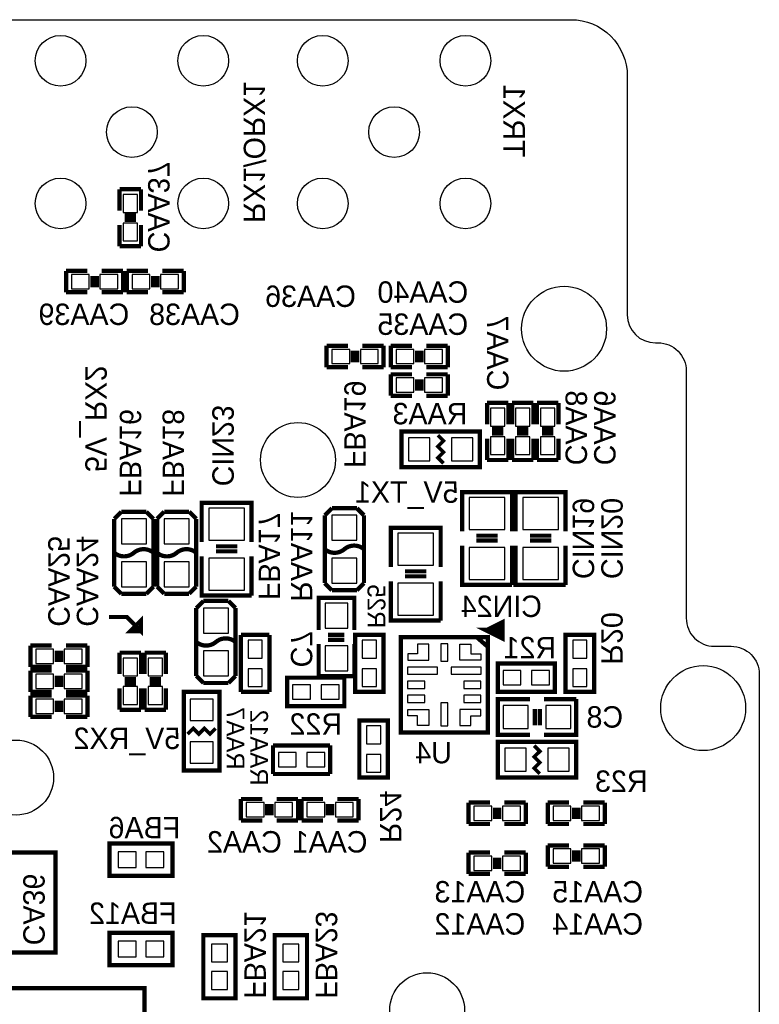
# Model space of a CAD drawing. Extents: x -70 to 514, y -134 to 276.
# Tile 8 of 17: x 43 to 69, y 48 to 83. Entities that reach past the tile are written whole.
import ezdxf
from ezdxf.enums import TextEntityAlignment as Align

# ---------------------------------------------------------------- set-up
doc = ezdxf.new("R2010")
doc.units = 0
for name, color, linetype in [('BOARD_GEOMETRY_OUTLINE', 3, 'CONTINUOUS'), ('BOARD_GEOMETRY_SILKSCREEN_B', 1, 'CONTINUOUS'), ('PACKAGE_GEOMETRY_SILKSCREEN_B', 4, 'CONTINUOUS'), ('PIN_B', 5, 'CONTINUOUS'), ('REF_DES_SILKSCREEN_B', 6, 'CONTINUOUS')]:
    doc.layers.add(name, color=color, linetype=linetype)

msp = doc.modelspace()

# ---------------------------------------------------------------- linework, layer by layer
at = {"layer": 'BOARD_GEOMETRY_OUTLINE'}
for points in [[(3.299968, 74.295), (3.299968, 80.598772, -0.414214), (5.299964, 82.598768), (62.29985, 82.598768, -0.414214), (64.299846, 80.598772), (64.299846, 72.098662)], [(64.299846, 72.098662, 0.414195), (65.299844, 71.098664)], [(65.299844, 71.098664), (65.39992, 71.098664, -0.414214), (66.399918, 70.098666), (66.399918, 61.298836)], [(66.399918, 61.298836, 0.414242), (67.399916, 60.298838)], [(67.399916, 60.298838), (67.999864, 60.298838, -0.414214), (68.999862, 59.29884), (68.999862, 6.098794)]]:
    msp.add_lwpolyline(points, format="xyb", dxfattribs=at)
at = {"layer": 'BOARD_GEOMETRY_SILKSCREEN_B', "const_width": 0.1524}
for points in [[(45.847, 61.341), (46.482, 61.341), (46.99, 60.833), (46.99, 61.214), (46.609, 60.833), (46.99, 60.833)], [(38.354, 44.45), (38.354, 49.403), (43.942, 49.403), (43.942, 52.959), (37.465, 52.959), (37.465, 49.403), (38.354, 49.403)], [(40.767, 43.688), (40.767, 44.958), (41.656, 44.958), (41.656, 48.133), (47.117, 48.133), (47.117, 46.355)]]:
    msp.add_lwpolyline(points, dxfattribs=at)
at = {"layer": 'PACKAGE_GEOMETRY_SILKSCREEN_B'}
for points, const_width in [([(46.228, 76.566776), (46.228, 75.804776)], 0.1524), ([(46.99, 76.566776), (46.228, 76.566776)], 0.1524), ([(46.99, 75.804776), (46.99, 76.566776)], 0.1524), ([(46.4058, 75.626976), (46.8122, 75.626976)], 0.1524), ([(46.228, 75.296776), (46.228, 74.534776)], 0.1524), ([(46.4058, 75.474576), (46.8122, 75.474576)], 0.1524), ([(46.99, 74.534776), (46.99, 75.296776)], 0.1524), ([(46.228, 74.534776), (46.99, 74.534776)], 0.1524), ([(44.323, 73.66), (44.323, 72.898)], 0.1524), ([(45.085, 73.66), (44.323, 73.66)], 0.1524), ([(46.355, 73.66), (45.593, 73.66)], 0.1524), ([(46.355, 72.898), (46.355, 73.66)], 0.1524), ([(46.482, 73.66), (46.482, 72.898)], 0.1524), ([(47.244, 73.66), (46.482, 73.66)], 0.1524), ([(48.514, 73.66), (47.752, 73.66)], 0.1524), ([(48.514, 72.898), (48.514, 73.66)], 0.1524), ([(45.2628, 73.0758), (45.2628, 73.4822)], 0.1524), ([(45.4152, 73.0758), (45.4152, 73.4822)], 0.1524), ([(47.4218, 73.4822), (47.4218, 73.0758)], 0.1524), ([(47.5742, 73.4822), (47.5742, 73.0758)], 0.1524), ([(44.323, 72.898), (45.085, 72.898)], 0.1524), ([(45.593, 72.898), (46.355, 72.898)], 0.1524), ([(46.482, 72.898), (47.244, 72.898)], 0.1524), ([(47.752, 72.898), (48.514, 72.898)], 0.1524), ([(53.594, 70.993), (53.594, 70.231)], 0.1524), ([(54.356, 70.993), (53.594, 70.993)], 0.1524), ([(54.5338, 70.4088), (54.5338, 70.8152)], 0.1524), ([(54.6862, 70.4088), (54.6862, 70.8152)], 0.1524), ([(55.626, 70.993), (54.864, 70.993)], 0.1524), ([(55.626, 70.231), (55.626, 70.993)], 0.1524), ([(55.88, 70.993), (55.88, 70.231)], 0.1524), ([(56.642, 70.993), (55.88, 70.993)], 0.1524), ([(56.8198, 70.8152), (56.8198, 70.4088)], 0.1524), ([(56.9722, 70.8152), (56.9722, 70.4088)], 0.1524), ([(57.912, 70.993), (57.15, 70.993)], 0.1524), ([(57.912, 70.231), (57.912, 70.993)], 0.1524), ([(53.594, 70.231), (54.356, 70.231)], 0.1524), ([(54.864, 70.231), (55.626, 70.231)], 0.1524), ([(55.88, 70.231), (56.642, 70.231)], 0.1524), ([(57.15, 70.231), (57.912, 70.231)], 0.1524), ([(55.88, 69.977), (55.88, 69.215)], 0.1524), ([(56.642, 69.977), (55.88, 69.977)], 0.1524), ([(56.8198, 69.7992), (56.8198, 69.3928)], 0.1524), ([(56.9722, 69.7992), (56.9722, 69.3928)], 0.1524), ([(57.912, 69.977), (57.15, 69.977)], 0.1524), ([(57.912, 69.215), (57.912, 69.977)], 0.1524), ([(55.88, 69.215), (56.642, 69.215)], 0.1524), ([(57.15, 69.215), (57.912, 69.215)], 0.1524), ([(59.309, 68.961), (59.309, 68.199)], 0.1524), ([(60.071, 68.961), (59.309, 68.961)], 0.1524), ([(60.071, 68.199), (60.071, 68.961)], 0.1524), ([(60.96, 68.961), (60.198, 68.961)], 0.1524), ([(60.198, 68.961), (60.198, 68.199)], 0.1524), ([(60.96, 68.199), (60.96, 68.961)], 0.1524), ([(61.849, 68.961), (61.087, 68.961)], 0.1524), ([(61.087, 68.961), (61.087, 68.199)], 0.1524), ([(61.849, 68.199), (61.849, 68.961)], 0.1524), ([(56.261, 66.675), (59.055, 66.675), (59.055, 67.945), (56.261, 67.945), (56.261, 66.675)], 0.1524), ([(59.8932, 68.0212), (59.4868, 68.0212)], 0.1524), ([(60.7822, 68.0212), (60.3758, 68.0212)], 0.1524), ([(61.6712, 68.0212), (61.2648, 68.0212)], 0.1524), ([(57.557924, 67.810126), (57.758076, 67.609974), (57.557924, 67.410076), (57.758076, 67.209924), (57.557924, 67.010026), (57.758076, 66.809874)], 0.127), ([(59.309, 67.691), (59.309, 66.929)], 0.1524), ([(59.8932, 67.8688), (59.4868, 67.8688)], 0.1524), ([(60.071, 66.929), (60.071, 67.691)], 0.1524), ([(60.198, 67.691), (60.198, 66.929)], 0.1524), ([(60.7822, 67.8688), (60.3758, 67.8688)], 0.1524), ([(60.96, 66.929), (60.96, 67.691)], 0.1524), ([(61.087, 67.691), (61.087, 66.929)], 0.1524), ([(61.6712, 67.8688), (61.2648, 67.8688)], 0.1524), ([(61.849, 66.929), (61.849, 67.691)], 0.1524), ([(59.309, 66.929), (60.071, 66.929)], 0.1524), ([(60.198, 66.929), (60.96, 66.929)], 0.1524), ([(61.087, 66.929), (61.849, 66.929)], 0.1524), ([(60.198, 64.389), (60.198, 65.786), (58.42, 65.786), (58.42, 64.389)], 0.1524), ([(62.103, 64.389), (62.103, 65.786), (60.325, 65.786), (60.325, 64.389)], 0.1524), ([(50.927, 64.008), (50.927, 65.405), (49.149, 65.405), (49.149, 64.008)], 0.1524), ([(53.5305, 64.9605), (53.7845, 65.2145)], 0.1524), ([(53.7845, 65.2145), (54.6735, 65.2145)], 0.1524), ([(54.6735, 65.2145), (54.9275, 64.9605)], 0.1524), ([(46.0375, 64.8335), (46.2915, 65.0875)], 0.1524), ([(46.0375, 62.4205), (46.0375, 64.8335)], 0.1524), ([(46.2915, 65.0875), (47.1805, 65.0875)], 0.1524), ([(47.1805, 65.0875), (47.4345, 64.8335)], 0.1524), ([(47.4345, 64.8335), (47.4345, 62.4205)], 0.1524), ([(47.5615, 64.8335), (47.8155, 65.0875)], 0.1524), ([(47.5615, 62.4205), (47.5615, 64.8335)], 0.1524), ([(47.8155, 65.0875), (48.7045, 65.0875)], 0.1524), ([(48.7045, 65.0875), (48.9585, 64.8335)], 0.1524), ([(48.9585, 64.8335), (48.9585, 62.4205)], 0.1524), ([(53.5305, 62.5475), (53.5305, 64.9605)], 0.1524), ([(54.9275, 64.9605), (54.9275, 62.5475)], 0.1524), ([(57.658, 63.119), (57.658, 64.516), (55.88, 64.516), (55.88, 63.119)], 0.1524), ([(59.69, 64.2366), (58.928, 64.2366)], 0.1524), ([(59.69, 64.0588), (58.928, 64.0588)], 0.1524), ([(61.595, 64.2366), (60.833, 64.2366)], 0.1524), ([(61.595, 64.0588), (60.833, 64.0588)], 0.1524), ([(50.419, 63.8556), (49.657, 63.8556)], 0.1524), ([(58.42, 63.881), (58.42, 62.484), (60.198, 62.484)], 0.1524), ([(60.198, 62.484), (60.198, 63.881)], 0.1524), ([(60.325, 63.881), (60.325, 62.484), (62.103, 62.484)], 0.1524), ([(62.103, 62.484), (62.103, 63.881)], 0.1524), ([(49.149, 63.5), (49.149, 62.103), (50.927, 62.103)], 0.1524), ([(50.419, 63.6778), (49.657, 63.6778)], 0.1524), ([(50.927, 62.103), (50.927, 63.5)], 0.1524), ([(57.15, 62.9666), (56.388, 62.9666)], 0.1524), ([(57.15, 62.7888), (56.388, 62.7888)], 0.1524), ([(46.2915, 62.1665), (46.0375, 62.4205)], 0.1524), ([(47.4345, 62.4205), (47.1805, 62.1665)], 0.1524), ([(47.8155, 62.1665), (47.5615, 62.4205)], 0.1524), ([(48.9585, 62.4205), (48.7045, 62.1665)], 0.1524), ([(53.7845, 62.2935), (53.5305, 62.5475)], 0.1524), ([(54.9275, 62.5475), (54.6735, 62.2935)], 0.1524), ([(55.88, 62.611), (55.88, 61.214), (57.658, 61.214)], 0.1524), ([(57.658, 61.214), (57.658, 62.611)], 0.1524), ([(47.1805, 62.1665), (46.2915, 62.1665)], 0.1524), ([(48.7045, 62.1665), (47.8155, 62.1665)], 0.1524), ([(54.5846, 60.8838), (54.5846, 62.0268), (53.3146, 62.0268), (53.3146, 60.8838)], 0.1524), ([(54.6735, 62.2935), (53.7845, 62.2935)], 0.1524), ([(48.9585, 61.6585), (49.2125, 61.9125)], 0.1524), ([(48.9585, 59.2455), (48.9585, 61.6585)], 0.1524), ([(49.2125, 61.9125), (50.1015, 61.9125)], 0.1524), ([(50.1015, 61.9125), (50.3555, 61.6585)], 0.1524), ([(50.3555, 61.6585), (50.3555, 59.2455)], 0.1524), ([(59.331098, 60.867036), (59.83097, 61.116972), (59.83097, 60.6171), (59.331098, 60.867036), (59.730894, 60.867036)], 0.199898), ([(50.546, 58.674), (50.546, 60.706)], 0.1524), ([(50.546, 60.706), (51.562, 60.706)], 0.1524), ([(51.562, 60.706), (51.562, 58.674)], 0.1524), ([(54.229, 60.706), (53.6448, 60.706)], 0.1524), ([(55.626, 58.674), (55.626, 60.706), (54.61, 60.706), (54.61, 58.674), (55.626, 58.674)], 0.1524), ([(59.334908, 60.628022), (56.235092, 60.628022), (56.235092, 57.227978), (59.334908, 57.227978), (59.334908, 60.628022)], 0.1524), ([(59.334908, 60.27801), (58.935112, 60.628022)], 0.1524), ([(62.103, 60.706), (62.103, 58.674), (63.119, 58.674), (63.119, 60.706), (62.103, 60.706)], 0.1524), ([(43.053, 60.325), (43.053, 59.563)], 0.1524), ([(43.815, 60.325), (43.053, 60.325)], 0.1524), ([(45.085, 60.325), (44.323, 60.325)], 0.1524), ([(45.085, 59.563), (45.085, 60.325)], 0.1524), ([(53.3146, 60.3758), (53.3146, 59.2328), (54.5846, 59.2328)], 0.1524), ([(54.229, 60.5282), (53.6448, 60.5282)], 0.1524), ([(54.5846, 59.2328), (54.5846, 60.3758)], 0.1524), ([(43.9928, 60.1472), (43.9928, 59.7408)], 0.1524), ([(44.1452, 60.1472), (44.1452, 59.7408)], 0.1524), ([(46.228, 60.071), (46.228, 59.309)], 0.1524), ([(46.99, 60.071), (46.228, 60.071)], 0.1524), ([(46.99, 59.309), (46.99, 60.071)], 0.1524), ([(47.879, 60.071), (47.117, 60.071)], 0.1524), ([(47.117, 60.071), (47.117, 59.309)], 0.1524), ([(47.879, 59.309), (47.879, 60.071)], 0.1524), ([(43.053, 59.563), (43.815, 59.563)], 0.1524), ([(44.323, 59.563), (45.085, 59.563)], 0.1524), ([(61.722, 59.69), (59.69, 59.69), (59.69, 58.674), (61.722, 58.674), (61.722, 59.69)], 0.1524), ([(43.815254, 59.436), (43.053, 59.436)], 0.1524), ([(43.053, 59.436), (43.053254, 58.674)], 0.1524), ([(43.993054, 59.2582), (43.9928, 58.8518)], 0.1524), ([(44.145454, 59.2582), (44.145454, 58.8518)], 0.1524), ([(45.085, 59.436), (44.323254, 59.436)], 0.1524), ([(45.085254, 58.674), (45.085, 59.436)], 0.1524), ([(49.2125, 58.9915), (48.9585, 59.2455)], 0.1524), ([(50.3555, 59.2455), (50.1015, 58.9915)], 0.1524), ([(54.229, 59.182), (52.197, 59.182), (52.197, 58.166), (54.229, 58.166), (54.229, 59.182)], 0.1524), ([(46.228, 58.801), (46.228, 58.039)], 0.1524), ([(46.4058, 59.1312), (46.8122, 59.1312)], 0.1524), ([(46.4058, 58.9788), (46.8122, 58.9788)], 0.1524), ([(46.99, 58.039), (46.99, 58.801)], 0.1524), ([(47.117, 58.801), (47.117, 58.039)], 0.1524), ([(47.2948, 59.1312), (47.7012, 59.1312)], 0.1524), ([(47.2948, 58.9788), (47.7012, 58.9788)], 0.1524), ([(47.879, 58.039), (47.879, 58.801)], 0.1524), ([(50.1015, 58.9915), (49.2125, 58.9915)], 0.1524), ([(43.053254, 58.547), (43.053, 57.785)], 0.1524), ([(43.053254, 58.674), (43.815, 58.674)], 0.1524), ([(43.815, 58.547), (43.053254, 58.547)], 0.1524), ([(45.085254, 58.547), (44.323, 58.547)], 0.1524), ([(44.323254, 58.674), (45.085254, 58.674)], 0.1524), ([(45.085, 57.785), (45.085254, 58.547)], 0.1524), ([(48.514, 58.674), (48.514, 55.88), (49.784, 55.88), (49.784, 58.674), (48.514, 58.674)], 0.1524), ([(51.562, 58.674), (50.546, 58.674)], 0.1524), ([(43.9928, 58.3692), (43.993054, 57.9628)], 0.1524), ([(44.1452, 58.3692), (44.145454, 57.9628)], 0.1524), ([(60.833, 58.42), (59.69, 58.42), (59.69, 57.15), (60.833, 57.15)], 0.1524), ([(62.484, 58.42), (61.341, 58.42)], 0.1524), ([(61.341, 57.15), (62.484, 57.15), (62.484, 58.42)], 0.1524), ([(43.053, 57.785), (43.815254, 57.785)], 0.1524), ([(44.323254, 57.785), (45.085, 57.785)], 0.1524), ([(46.228, 58.039), (46.99, 58.039)], 0.1524), ([(47.117, 58.039), (47.879, 58.039)], 0.1524), ([(61.0108, 58.0644), (61.0108, 57.4802)], 0.1524), ([(61.1886, 58.0644), (61.1886, 57.4802)], 0.1524), ([(54.7624, 57.658), (54.7624, 55.626), (55.7784, 55.626), (55.7784, 57.658), (54.7624, 57.658)], 0.1524), ([(49.649126, 57.377076), (49.448974, 57.176924), (49.249076, 57.377076), (49.048924, 57.176924), (48.849026, 57.377076), (48.648874, 57.176924)], 0.127), ([(51.689, 56.769), (53.721, 56.769)], 0.1524), ([(51.689, 55.753), (51.689, 56.769)], 0.1524), ([(53.721, 56.769), (53.721, 55.753)], 0.1524), ([(62.484, 56.896), (59.69, 56.896), (59.69, 55.626), (62.484, 55.626), (62.484, 56.896)], 0.1524), ([(61.187076, 55.760874), (60.986924, 55.961026), (61.187076, 56.160924), (60.986924, 56.361076), (61.187076, 56.560974), (60.986924, 56.761126)], 0.127), ([(53.721, 55.753), (51.689, 55.753)], 0.1524), ([(51.308, 54.864), (50.546, 54.864)], 0.1524), ([(50.546, 54.864), (50.546, 54.102)], 0.1524), ([(51.4858, 54.6862), (51.4858, 54.2798)], 0.1524), ([(51.6382, 54.6862), (51.6382, 54.2798)], 0.1524), ([(52.578, 54.864), (51.816, 54.864)], 0.1524), ([(52.578, 54.102), (52.578, 54.864)], 0.1524), ([(53.467, 54.864), (52.705, 54.864)], 0.1524), ([(52.705, 54.864), (52.705, 54.102)], 0.1524), ([(53.6448, 54.2798), (53.6448, 54.6862)], 0.1524), ([(53.7972, 54.2798), (53.7972, 54.6862)], 0.1524), ([(54.737, 54.864), (53.975, 54.864)], 0.1524), ([(54.737, 54.102), (54.737, 54.864)], 0.1524), ([(59.414156, 54.737), (58.652156, 54.737)], 0.1524), ([(58.652156, 54.737), (58.652156, 53.975)], 0.1524), ([(60.684156, 54.737), (59.922156, 54.737)], 0.1524), ([(60.684156, 53.975), (60.684156, 54.737)], 0.1524), ([(61.468, 54.737), (61.468, 53.975)], 0.1524), ([(62.23, 54.737), (61.468, 54.737)], 0.1524), ([(63.5, 54.737), (62.738, 54.737)], 0.1524), ([(63.5, 53.975), (63.5, 54.737)], 0.1524), ([(59.591956, 54.1528), (59.591956, 54.5592)], 0.1524), ([(59.744356, 54.1528), (59.744356, 54.5592)], 0.1524), ([(62.4078, 54.5592), (62.4078, 54.1528)], 0.1524), ([(62.5602, 54.5592), (62.5602, 54.1528)], 0.1524), ([(50.546, 54.102), (51.308, 54.102)], 0.1524), ([(51.816, 54.102), (52.578, 54.102)], 0.1524), ([(52.705, 54.102), (53.467, 54.102)], 0.1524), ([(53.975, 54.102), (54.737, 54.102)], 0.1524), ([(58.652156, 53.975), (59.414156, 53.975)], 0.1524), ([(59.922156, 53.975), (60.684156, 53.975)], 0.1524), ([(61.468, 53.975), (62.23, 53.975)], 0.1524), ([(62.738, 53.975), (63.5, 53.975)], 0.1524), ([(45.865034, 52.129944), (48.114966, 52.129944), (48.114966, 53.280056), (45.865034, 53.280056), (45.865034, 52.129944)], 0.1524), ([(62.23, 53.213), (61.468, 53.213)], 0.1524), ([(61.468, 53.213), (61.468, 52.451)], 0.1524), ([(63.5, 53.213), (62.738, 53.213)], 0.1524), ([(63.5, 52.451), (63.5, 53.213)], 0.1524), ([(59.414156, 52.959), (58.652156, 52.959)], 0.1524), ([(58.652156, 52.959), (58.652156, 52.197)], 0.1524), ([(60.684156, 52.959), (59.922156, 52.959)], 0.1524), ([(60.684156, 52.197), (60.684156, 52.959)], 0.1524), ([(62.4078, 53.0352), (62.4078, 52.6288)], 0.1524), ([(62.5602, 53.0352), (62.5602, 52.6288)], 0.1524), ([(59.591956, 52.3748), (59.591956, 52.7812)], 0.1524), ([(59.744356, 52.3748), (59.744356, 52.7812)], 0.1524), ([(58.652156, 52.197), (59.414156, 52.197)], 0.1524), ([(59.922156, 52.197), (60.684156, 52.197)], 0.1524), ([(61.468, 52.451), (62.23, 52.451)], 0.1524), ([(62.738, 52.451), (63.5, 52.451)], 0.1524), ([(45.865034, 48.954944), (48.114966, 48.954944), (48.114966, 50.105056), (45.865034, 50.105056), (45.865034, 48.954944)], 0.1524), ([(50.359056, 47.770034), (50.359056, 50.019966), (49.208944, 50.019966), (49.208944, 47.770034), (50.359056, 47.770034)], 0.1524), ([(52.899056, 47.770034), (52.899056, 50.019966), (51.748944, 50.019966), (51.748944, 47.770034), (52.899056, 47.770034)], 0.1524)]:
    msp.add_lwpolyline(points, dxfattribs=dict(at, const_width=const_width))
at = {"layer": 'PACKAGE_GEOMETRY_SILKSCREEN_B', "const_width": 0.1524}
for points in [[(46.736254, 63.627), (46.736, 63.627, -0.366409), (47.434754, 63.627)], [(48.260254, 63.627), (48.26, 63.627, -0.366409), (48.958754, 63.627)], [(53.5305, 63.754, 0.366409), (54.229254, 63.754)], [(54.229254, 63.754), (54.229, 63.754, -0.366409), (54.927754, 63.754)], [(46.0375, 63.627, 0.366409), (46.736254, 63.627)], [(47.5615, 63.627, 0.366409), (48.260254, 63.627)], [(50.3555, 60.452, 0.366409), (49.656746, 60.452)], [(49.656746, 60.452), (49.657, 60.452, -0.366409), (48.958246, 60.452)]]:
    msp.add_lwpolyline(points, format="xyb", dxfattribs=at)
at = {"layer": 'PIN_B'}
for points in [[(46.863, 76.376276), (46.355, 76.376276), (46.355, 75.741276), (46.863, 75.741276)], [(46.863, 75.360276), (46.355, 75.360276), (46.355, 74.725276), (46.863, 74.725276)], [(44.5135, 73.533), (44.5135, 73.025), (45.1485, 73.025), (45.1485, 73.533)], [(45.5295, 73.533), (45.5295, 73.025), (46.1645, 73.025), (46.1645, 73.533)], [(47.3075, 73.025), (47.3075, 73.533), (46.6725, 73.533), (46.6725, 73.025)], [(48.3235, 73.025), (48.3235, 73.533), (47.6885, 73.533), (47.6885, 73.025)], [(53.7845, 70.866), (53.7845, 70.358), (54.4195, 70.358), (54.4195, 70.866)], [(54.8005, 70.866), (54.8005, 70.358), (55.4355, 70.358), (55.4355, 70.866)], [(56.7055, 70.358), (56.7055, 70.866), (56.0705, 70.866), (56.0705, 70.358)], [(57.7215, 70.358), (57.7215, 70.866), (57.0865, 70.866), (57.0865, 70.358)], [(56.7055, 69.342), (56.7055, 69.85), (56.0705, 69.85), (56.0705, 69.342)], [(57.7215, 69.342), (57.7215, 69.85), (57.0865, 69.85), (57.0865, 69.342)], [(59.436, 68.1355), (59.944, 68.1355), (59.944, 68.7705), (59.436, 68.7705)], [(60.325, 68.1355), (60.833, 68.1355), (60.833, 68.7705), (60.325, 68.7705)], [(61.214, 68.1355), (61.722, 68.1355), (61.722, 68.7705), (61.214, 68.7705)], [(56.515, 67.7164), (56.515, 66.9036), (57.277, 66.9036), (57.277, 67.7164)], [(58.039, 67.7164), (58.039, 66.9036), (58.801, 66.9036), (58.801, 67.7164)], [(59.436, 67.1195), (59.944, 67.1195), (59.944, 67.7545), (59.436, 67.7545)], [(60.325, 67.1195), (60.833, 67.1195), (60.833, 67.7545), (60.325, 67.7545)], [(61.214, 67.1195), (61.722, 67.1195), (61.722, 67.7545), (61.214, 67.7545)], [(58.674, 64.4525), (59.944, 64.4525), (59.944, 65.5955), (58.674, 65.5955)], [(60.579, 64.4525), (61.849, 64.4525), (61.849, 65.5955), (60.579, 65.5955)], [(49.403, 64.0715), (50.673, 64.0715), (50.673, 65.2145), (49.403, 65.2145)], [(46.2915, 63.9445), (47.1805, 63.9445), (47.1805, 64.8335), (46.2915, 64.8335)], [(47.8155, 63.9445), (48.7045, 63.9445), (48.7045, 64.8335), (47.8155, 64.8335)], [(53.7845, 64.0715), (54.6735, 64.0715), (54.6735, 64.9605), (53.7845, 64.9605)], [(56.134, 63.1825), (57.404, 63.1825), (57.404, 64.3255), (56.134, 64.3255)], [(58.674, 62.6745), (59.944, 62.6745), (59.944, 63.8175), (58.674, 63.8175)], [(60.579, 62.6745), (61.849, 62.6745), (61.849, 63.8175), (60.579, 63.8175)], [(49.403, 62.2935), (50.673, 62.2935), (50.673, 63.4365), (49.403, 63.4365)], [(53.7845, 62.5475), (54.6735, 62.5475), (54.6735, 63.4365), (53.7845, 63.4365)], [(46.2915, 62.4205), (47.1805, 62.4205), (47.1805, 63.3095), (46.2915, 63.3095)], [(47.8155, 62.4205), (48.7045, 62.4205), (48.7045, 63.3095), (47.8155, 63.3095)], [(56.134, 61.4045), (57.404, 61.4045), (57.404, 62.5475), (56.134, 62.5475)], [(53.5432, 60.9473), (54.356, 60.9473), (54.356, 61.8363), (53.5432, 61.8363)], [(50.1015, 61.6585), (49.2125, 61.6585), (49.2125, 60.7695), (50.1015, 60.7695)], [(51.308, 60.5155), (50.8, 60.5155), (50.8, 59.8805), (51.308, 59.8805)], [(53.5432, 59.4233), (54.356, 59.4233), (54.356, 60.3123), (53.5432, 60.3123)], [(54.864, 59.8805), (55.372, 59.8805), (55.372, 60.5155), (54.864, 60.5155)], [(56.83504, 60.028074), (56.485028, 60.028074), (56.485028, 59.80303), (57.23509, 59.80303), (57.23509, 60.378086), (56.83504, 60.378086)], [(57.912, 59.773312), (57.912, 60.382912), (57.658, 60.382912), (57.658, 59.773312)], [(58.73496, 60.028074), (59.084972, 60.028074), (59.084972, 59.80303), (58.33491, 59.80303), (58.33491, 60.378086), (58.73496, 60.378086)], [(62.865, 60.5155), (62.357, 60.5155), (62.357, 59.8805), (62.865, 59.8805)], [(43.8785, 59.69), (43.8785, 60.198), (43.2435, 60.198), (43.2435, 59.69)], [(44.8945, 59.69), (44.8945, 60.198), (44.2595, 60.198), (44.2595, 59.69)], [(50.1015, 60.1345), (49.2125, 60.1345), (49.2125, 59.2455), (50.1015, 59.2455)], [(46.863, 59.8805), (46.355, 59.8805), (46.355, 59.2455), (46.863, 59.2455)], [(47.752, 59.8805), (47.244, 59.8805), (47.244, 59.2455), (47.752, 59.2455)], [(43.8785, 58.801), (43.8785, 59.309), (43.2435, 59.309), (43.2435, 58.801)], [(44.8945, 58.801), (44.8945, 59.309), (44.2595, 59.309), (44.2595, 58.801)], [(51.308, 59.4995), (50.8, 59.4995), (50.8, 58.8645), (51.308, 58.8645)], [(54.864, 58.8645), (55.372, 58.8645), (55.372, 59.4995), (54.864, 59.4995)], [(57.543446, 59.301126), (57.543446, 59.555126), (56.476646, 59.555126), (56.476646, 59.301126)], [(59.093354, 59.301126), (59.093354, 59.555126), (58.026554, 59.555126), (58.026554, 59.301126)], [(60.5155, 58.928), (60.5155, 59.436), (59.8805, 59.436), (59.8805, 58.928)], [(61.5315, 58.928), (61.5315, 59.436), (60.8965, 59.436), (60.8965, 58.928)], [(62.865, 59.4995), (62.357, 59.4995), (62.357, 58.8645), (62.865, 58.8645)], [(53.0225, 58.42), (53.0225, 58.928), (52.3875, 58.928), (52.3875, 58.42)], [(54.0385, 58.42), (54.0385, 58.928), (53.4035, 58.928), (53.4035, 58.42)], [(57.089802, 58.801), (57.089802, 59.055), (56.480202, 59.055), (56.480202, 58.801)], [(59.089798, 58.801), (59.089798, 59.055), (58.480198, 59.055), (58.480198, 58.801)], [(46.863, 58.8645), (46.355, 58.8645), (46.355, 58.2295), (46.863, 58.2295)], [(47.752, 58.8645), (47.244, 58.8645), (47.244, 58.2295), (47.752, 58.2295)], [(57.089802, 58.300874), (57.089802, 58.554874), (56.480202, 58.554874), (56.480202, 58.300874)], [(59.089798, 58.300874), (59.089798, 58.554874), (58.480198, 58.554874), (58.480198, 58.300874)], [(43.8785, 57.912), (43.8785, 58.42), (43.2435, 58.42), (43.2435, 57.912)], [(44.8945, 57.912), (44.8945, 58.42), (44.2595, 58.42), (44.2595, 57.912)], [(49.5554, 58.42), (48.7426, 58.42), (48.7426, 57.658), (49.5554, 57.658)], [(57.912, 57.471564), (57.912, 58.284364), (57.658, 58.284364), (57.658, 57.471564)], [(60.7695, 57.3786), (60.7695, 58.1914), (59.8805, 58.1914), (59.8805, 57.3786)], [(62.2935, 57.3786), (62.2935, 58.1914), (61.4045, 58.1914), (61.4045, 57.3786)], [(56.83504, 57.827926), (56.485028, 57.827926), (56.485028, 58.05297), (57.23509, 58.05297), (57.23509, 57.477914), (56.83504, 57.477914)], [(58.73496, 57.827926), (59.084972, 57.827926), (59.084972, 58.05297), (58.33491, 58.05297), (58.33491, 57.477914), (58.73496, 57.477914)], [(55.5244, 57.4675), (55.0164, 57.4675), (55.0164, 56.8325), (55.5244, 56.8325)], [(49.5554, 56.896), (48.7426, 56.896), (48.7426, 56.134), (49.5554, 56.134)], [(52.5145, 56.007), (52.5145, 56.515), (51.8795, 56.515), (51.8795, 56.007)], [(53.5305, 56.007), (53.5305, 56.515), (52.8955, 56.515), (52.8955, 56.007)], [(55.5244, 56.4515), (55.0164, 56.4515), (55.0164, 55.8165), (55.5244, 55.8165)], [(60.706, 55.8546), (60.706, 56.6674), (59.944, 56.6674), (59.944, 55.8546)], [(62.23, 55.8546), (62.23, 56.6674), (61.468, 56.6674), (61.468, 55.8546)], [(51.3715, 54.229), (51.3715, 54.737), (50.7365, 54.737), (50.7365, 54.229)], [(52.3875, 54.229), (52.3875, 54.737), (51.7525, 54.737), (51.7525, 54.229)], [(52.8955, 54.737), (52.8955, 54.229), (53.5305, 54.229), (53.5305, 54.737)], [(53.9115, 54.737), (53.9115, 54.229), (54.5465, 54.229), (54.5465, 54.737)], [(58.842656, 54.61), (58.842656, 54.102), (59.477656, 54.102), (59.477656, 54.61)], [(59.858656, 54.61), (59.858656, 54.102), (60.493656, 54.102), (60.493656, 54.61)], [(62.2935, 54.102), (62.2935, 54.61), (61.6585, 54.61), (61.6585, 54.102)], [(63.3095, 54.102), (63.3095, 54.61), (62.6745, 54.61), (62.6745, 54.102)], [(46.182534, 52.9844), (46.182534, 52.4256), (46.817534, 52.4256), (46.817534, 52.9844)], [(47.162466, 52.9844), (47.162466, 52.4256), (47.797466, 52.4256), (47.797466, 52.9844)], [(62.2935, 52.578), (62.2935, 53.086), (61.6585, 53.086), (61.6585, 52.578)], [(63.3095, 52.578), (63.3095, 53.086), (62.6745, 53.086), (62.6745, 52.578)], [(58.842656, 52.832), (58.842656, 52.324), (59.477656, 52.324), (59.477656, 52.832)], [(59.858656, 52.832), (59.858656, 52.324), (60.493656, 52.324), (60.493656, 52.832)], [(46.182534, 49.8094), (46.182534, 49.2506), (46.817534, 49.2506), (46.817534, 49.8094)], [(47.162466, 49.8094), (47.162466, 49.2506), (47.797466, 49.2506), (47.797466, 49.8094)], [(49.5046, 49.067466), (50.0634, 49.067466), (50.0634, 49.702466), (49.5046, 49.702466)], [(52.0446, 49.067466), (52.6034, 49.067466), (52.6034, 49.702466), (52.0446, 49.702466)], [(49.5046, 48.087534), (50.0634, 48.087534), (50.0634, 48.722534), (49.5046, 48.722534)], [(52.0446, 48.087534), (52.6034, 48.087534), (52.6034, 48.722534), (52.0446, 48.722534)]]:
    msp.add_lwpolyline(points, close=True, dxfattribs=at)
for centre, radius in [((44.126658, 81.138776), 0.9017), ((49.206658, 81.138776), 0.9017), ((53.459888, 81.138776), 0.9017), ((58.539888, 81.138776), 0.9017), ((46.666658, 78.598776), 0.9017), ((55.999888, 78.598776), 0.9017), ((44.126658, 76.058776), 0.9017), ((49.206658, 76.058776), 0.9017), ((53.459888, 76.058776), 0.9017), ((58.539888, 76.058776), 0.9017), ((62.050168, 71.59879), 1.5113), ((52.578, 66.929), 1.3335), ((67.00012, 58.098944), 1.5113), ((42.545, 55.626), 1.3335), ((57.1754, 47.3456), 1.3335)]:
    msp.add_circle(centre, radius, dxfattribs=at)

# ---------------------------------------------------------------- texts
at = {"layer": 'BOARD_GEOMETRY_SILKSCREEN_B', "text_generation_flag": 2, "width": 1.000333}
for s, p in [('RX1/ORX1', (50.6476, 75.3618)), ('TRX1', (59.8932, 77.6986)), ('5V_RX2', (45.0088, 66.4972))]:
    msp.add_text(s, height=0.762, rotation=270, dxfattribs=at).set_placement(p)
for s, p in [('5V_TX1', (58.293, 65.405)), ('5V_RX2', (48.387, 56.642))]:
    msp.add_text(s, height=0.762, dxfattribs=at).set_placement(p)
at = {"layer": 'REF_DES_SILKSCREEN_B', "text_generation_flag": 2}
for s, height, width, p in [('CAA37', 0.762, 1.000333, (47.244, 75.931776)), ('CAA7', 0.762, 1.000333, (59.309, 70.739)), ('FBA19', 0.762, 1.000333, (54.229, 68.199)), ('CAA8', 0.762, 1.000333, (62.103, 68.072)), ('CAA6', 0.762, 1.000333, (63.119, 68.072)), ('CIN23', 0.762, 1.000333, (49.53, 67.437)), ('FBA16', 0.762, 1.000333, (46.235112, 67.183)), ('FBA18', 0.762, 1.000333, (47.759112, 67.183)), ('CIN19', 0.762, 1.000333, (62.357, 64.135)), ('CIN20', 0.762, 1.000333, (63.373, 64.135)), ('FBA17', 0.762, 1.000333, (51.181, 63.5)), ('RAA11', 0.762, 1.000333, (52.324, 63.5)), ('CAA25', 0.762, 1.000333, (43.688, 62.611)), ('CAA24', 0.762, 1.000333, (44.704, 62.611)), ('R25', 0.635, 1.004, (55.0545, 61.722)), ('R20', 0.762, 1.000333, (63.373, 60.579)), ('C7', 0.762, 1.000333, (52.324, 60.198)), ('RAA7', 0.635, 1.004, (50.038, 57.023)), ('RAA12', 0.635, 1.004, (50.8762, 56.6928)), ('R24', 0.762, 1.000333, (55.499, 54.229))]:
    msp.add_text(s, height=height, rotation=270, dxfattribs=dict(at, width=width)).set_placement(p, align=Align.CENTER)
at = {"layer": 'REF_DES_SILKSCREEN_B', "text_generation_flag": 2, "width": 1.000333}
for s, p in [('CAA40', (57.023, 72.524112)), ('CAA36', (53.026056, 72.376284)), ('CAA39', (44.958, 71.733156)), ('CAA38', (48.895, 71.733156)), ('CAA35', (57.023, 71.381112)), ('RAA3', (57.277, 68.199)), ('CIN24', (59.817, 61.341)), ('R21', (60.833, 59.8678)), ('C8', (63.5, 57.404)), ('R22', (53.213, 57.15)), ('U4', (57.404, 56.134)), ('CAA2', (50.673, 52.959)), ('CAA1', (53.721, 52.959)), ('CAA13', (59.055, 51.181)), ('CAA15', (63.246, 51.181)), ('CAA12', (59.055, 50.038)), ('CAA14', (63.246, 50.038))]:
    msp.add_text(s, height=0.762, dxfattribs=at).set_placement(p, align=Align.CENTER)
for s, p in [('R23', (65.024, 55.118)), ('FBA6', (48.387, 53.467)), ('FBA12', (48.26, 50.419))]:
    msp.add_text(s, height=0.762, dxfattribs=at).set_placement(p)
for s, p in [('CA36', (42.799, 49.657)), ('FBA21', (50.673, 47.752)), ('FBA23', (53.213, 47.752))]:
    msp.add_text(s, height=0.762, rotation=270, dxfattribs=at).set_placement(p)

doc.saveas('drawing.dxf')
